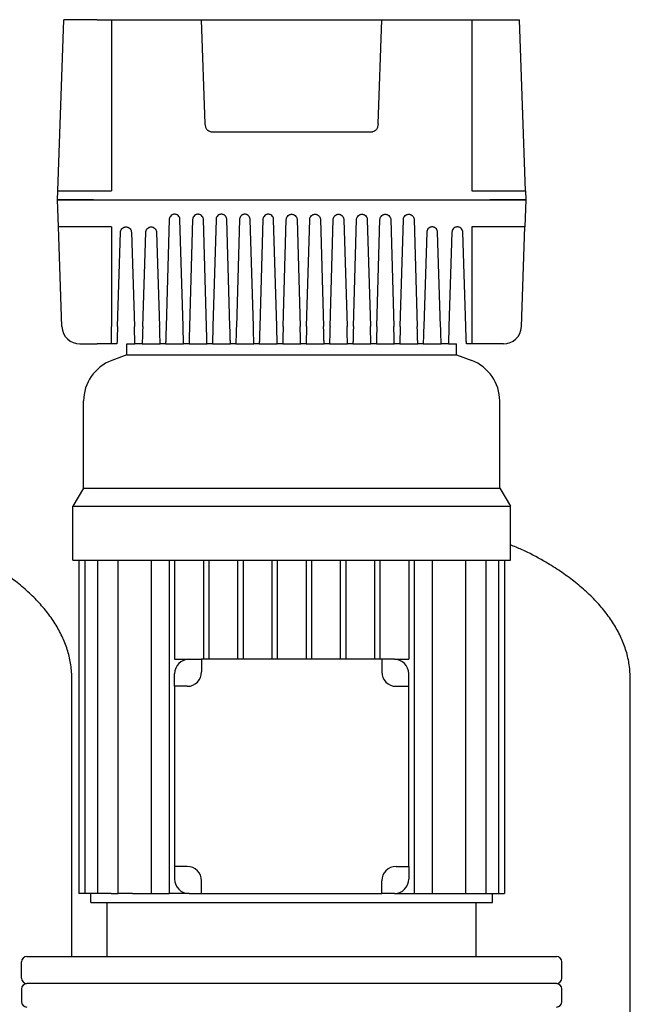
# Model space of a CAD drawing. Header units: millimetres. Extents: x 12 to 1827, y 12 to 1143.
# Tile 5 of 7: x 317 to 656, y 596 to 1143. Entities that reach past the tile are written whole.
import ezdxf

# ---------------------------------------------------------------- set-up
doc = ezdxf.new("R2010")
doc.units = ezdxf.units.MM

msp = doc.modelspace()

# ---------------------------------------------------------------- linework, layer by layer
at = {"color": 7, "linetype": 'Continuous', "lineweight": 25}
for p, q in [((337.86, 1047.74), (341.17, 1142.74)), ((359.68, 1142.74), (341.17, 1142.74)), ((359.68, 1142.74), (367.68, 1142.74)), ((367.68, 1142.74), (367.68, 1047.74)), ((367.68, 1142.74), (417.68, 1142.74)), ((419.7, 1084.85), (417.68, 1142.74)), ((420.61, 1142.74), (514.75, 1142.74)), ((515.66, 1084.85), (517.68, 1142.74)), ((517.68, 1142.74), (567.68, 1142.74)), ((567.68, 1142.74), (567.68, 1047.74)), ((567.68, 1142.74), (575.68, 1142.74)), ((575.68, 1142.74), (594.19, 1142.74)), ((597.51, 1047.74), (594.19, 1142.74)), ((422.78, 1080.56), (512.58, 1080.56)), ((337.68, 1042.74), (337.86, 1047.74)), ((357.84, 1047.74), (367.68, 1047.74)), ((567.68, 1047.74), (577.52, 1047.74)), ((597.51, 1047.74), (597.68, 1042.74)), ((338.2, 1027.74), (337.68, 1042.74)), ((357.67, 1042.74), (577.69, 1042.74)), ((597.68, 1042.74), (597.16, 1027.74)), ((340.14, 972.39), (338.2, 1027.74)), ((367.68, 1027.74), (358.19, 1027.74)), ((367.68, 1027.74), (367.68, 972.39)), ((399.68, 1031.82), (397.96, 972.39)), ((407.4, 972.39), (405.68, 1031.82)), ((412.68, 1031.82), (410.96, 972.39)), ((420.4, 972.39), (418.68, 1031.82)), ((425.68, 1031.82), (423.96, 972.39)), ((433.4, 972.39), (431.68, 1031.82)), ((438.68, 1031.82), (436.96, 972.39)), ((446.4, 972.39), (444.68, 1031.82)), ((451.68, 1031.82), (449.96, 972.39)), ((459.4, 972.39), (457.68, 1031.82)), ((462.96, 972.39), (464.68, 1031.82)), ((470.68, 1031.82), (472.4, 972.39)), ((475.96, 972.39), (477.68, 1031.82)), ((483.68, 1031.82), (485.4, 972.39)), ((488.96, 972.39), (490.68, 1031.82)), ((496.68, 1031.82), (498.4, 972.39)), ((501.96, 972.39), (503.68, 1031.82)), ((509.68, 1031.82), (511.4, 972.39)), ((514.96, 972.39), (516.68, 1031.82)), ((522.68, 1031.82), (524.4, 972.39)), ((527.96, 972.39), (529.68, 1031.82)), ((535.68, 1031.82), (537.4, 972.39)), ((577.17, 1027.74), (567.68, 1027.74)), ((567.68, 1027.74), (567.68, 972.39)), ((595.22, 972.39), (597.16, 1027.74)), ((370.99, 972.39), (372.68, 1024.83)), ((378.68, 1024.83), (380.37, 972.39)), ((384.99, 972.39), (386.68, 1024.83)), ((392.68, 1024.83), (394.37, 972.39)), ((542.68, 1024.83), (540.99, 972.39)), ((550.37, 972.39), (548.68, 1024.83)), ((556.68, 1024.83), (554.99, 972.39)), ((564.37, 972.39), (562.68, 1024.83)), ((367.68, 962.74), (367.68, 972.39)), ((567.68, 972.39), (567.68, 962.74)), ((350.13, 962.74), (359.68, 962.74)), ((367.68, 962.74), (359.68, 962.74)), ((370.68, 962.74), (367.68, 962.74)), ((376.18, 956.74), (376.18, 962.74)), ((376.18, 962.74), (380.68, 962.74)), ((384.68, 962.74), (380.68, 962.74)), ((384.68, 962.74), (394.68, 962.74)), ((397.68, 962.74), (394.68, 962.74)), ((397.68, 962.74), (407.68, 962.74)), ((410.68, 962.74), (407.68, 962.74)), ((410.68, 962.74), (420.68, 962.74)), ((423.68, 962.74), (420.68, 962.74)), ((423.68, 962.74), (433.68, 962.74)), ((436.68, 962.74), (433.68, 962.74)), ((436.68, 962.74), (446.68, 962.74)), ((449.68, 962.74), (446.68, 962.74)), ((449.68, 962.74), (459.68, 962.74)), ((462.68, 962.74), (459.68, 962.74)), ((462.68, 962.74), (472.68, 962.74)), ((475.68, 962.74), (472.68, 962.74)), ((475.68, 962.74), (485.68, 962.74)), ((488.68, 962.74), (485.68, 962.74)), ((488.68, 962.74), (498.68, 962.74)), ((501.68, 962.74), (498.68, 962.74)), ((501.68, 962.74), (511.68, 962.74)), ((514.68, 962.74), (511.68, 962.74)), ((514.68, 962.74), (524.68, 962.74)), ((527.68, 962.74), (524.68, 962.74)), ((527.68, 962.74), (537.68, 962.74)), ((540.68, 962.74), (537.68, 962.74)), ((540.68, 962.74), (550.68, 962.74)), ((554.68, 962.74), (550.68, 962.74)), ((554.68, 962.74), (559.18, 962.74)), ((559.18, 956.74), (559.18, 962.74)), ((567.68, 962.74), (564.68, 962.74)), ((575.68, 962.74), (567.68, 962.74)), ((585.23, 962.74), (575.68, 962.74)), ((376.18, 956.74), (367.75, 953.58)), ((376.18, 956.74), (559.18, 956.74)), ((559.18, 956.74), (567.61, 953.58)), ((352.18, 882.74), (352.18, 931.1)), ((583.18, 882.74), (583.18, 931.1)), ((352.18, 882.74), (346.18, 872.74)), ((352.18, 882.74), (583.18, 882.74)), ((583.18, 882.74), (589.18, 872.74)), ((346.18, 872.74), (589.18, 872.74)), ((346.18, 842.74), (346.18, 872.74)), ((589.18, 842.74), (589.18, 872.74)), ((346.18, 842.74), (589.18, 842.74)), ((349.59, 842.74), (349.59, 657.74)), ((352.88, 842.74), (352.88, 657.74)), ((359.8, 842.74), (359.8, 657.74)), ((371.18, 842.74), (371.18, 657.74)), ((389.65, 842.74), (389.65, 657.74)), ((399.68, 842.74), (399.68, 657.74)), ((402.68, 842.74), (402.68, 787.74)), ((418.68, 842.74), (418.68, 787.74)), ((421.68, 842.74), (421.68, 787.74)), ((437.68, 842.74), (437.68, 787.74)), ((440.68, 842.74), (440.68, 787.74)), ((456.68, 842.74), (456.68, 787.74)), ((459.68, 842.74), (459.68, 787.74)), ((475.68, 842.74), (475.68, 787.74)), ((478.68, 842.74), (478.68, 787.74)), ((494.68, 842.74), (494.68, 787.74)), ((497.68, 842.74), (497.68, 787.74)), ((513.68, 842.74), (513.68, 787.74)), ((516.68, 842.74), (516.68, 787.74)), ((532.68, 842.74), (532.68, 787.74)), ((535.68, 842.74), (535.68, 657.74)), ((545.71, 842.74), (545.71, 657.74)), ((564.18, 842.74), (564.18, 657.74)), ((575.56, 842.74), (575.56, 657.74)), ((582.48, 842.74), (582.48, 657.74)), ((585.78, 842.74), (585.78, 657.74)), ((402.68, 787.74), (410.68, 787.74)), ((410.68, 787.74), (417.68, 787.74)), ((517.68, 787.74), (417.68, 787.74)), ((417.68, 787.74), (417.68, 780.74)), ((517.68, 787.74), (517.68, 780.74)), ((524.68, 787.74), (517.68, 787.74)), ((524.68, 787.74), (532.68, 787.74)), ((345.68, 622.74), (345.68, 776.74)), ((402.68, 772.74), (402.68, 779.74)), ((532.68, 772.74), (532.68, 779.74)), ((655.68, 541.74), (655.68, 776.74)), ((402.68, 772.74), (402.68, 672.74)), ((409.68, 772.74), (402.68, 772.74)), ((525.68, 772.74), (532.68, 772.74)), ((532.68, 672.74), (532.68, 772.74)), ((409.68, 672.74), (402.68, 672.74)), ((402.68, 672.74), (402.68, 665.74)), ((525.68, 672.74), (532.68, 672.74)), ((532.68, 672.74), (532.68, 665.74)), ((417.68, 657.74), (417.68, 664.74)), ((517.68, 657.74), (517.68, 664.74)), ((352.88, 657.74), (349.59, 657.74)), ((359.8, 657.74), (352.88, 657.74)), ((356.18, 652.74), (356.18, 657.74)), ((367.52, 657.74), (359.8, 657.74)), ((367.52, 657.74), (371.18, 657.74)), ((379.32, 657.74), (371.18, 657.74)), ((379.32, 657.74), (399.68, 657.74)), ((410.68, 657.74), (399.68, 657.74)), ((410.68, 657.74), (417.68, 657.74)), ((417.68, 657.74), (517.68, 657.74)), ((524.68, 657.74), (517.68, 657.74)), ((524.68, 657.74), (535.68, 657.74)), ((535.68, 657.74), (556.05, 657.74)), ((556.05, 657.74), (564.18, 657.74)), ((564.18, 657.74), (567.84, 657.74)), ((567.84, 657.74), (575.56, 657.74)), ((575.56, 657.74), (582.48, 657.74)), ((579.18, 652.74), (579.18, 657.74)), ((582.48, 657.74), (585.78, 657.74)), ((356.18, 652.74), (579.18, 652.74)), ((365.18, 622.74), (365.18, 652.74)), ((570.18, 622.74), (570.18, 652.74)), ((317.68, 610.74), (317.68, 619.74)), ((320.68, 622.74), (614.68, 622.74)), ((617.68, 610.74), (617.68, 619.74)), ((614.68, 607.74), (320.68, 607.74)), ((317.68, 604.74), (317.68, 597.74)), ((617.68, 597.74), (617.68, 604.74))]:
    msp.add_line(p, q, dxfattribs=at)
for centre, radius, start, end in [((350.13, 972.74), 10, 182, 270), ((585.23, 972.74), 10, 270, 358), ((376.18, 931.1), 24, 110.556, 180), ((559.18, 931.1), 24, 0, 69.444), ((410.68, 779.74), 8, 90, 180), ((524.68, 779.74), 8, 0, 90), ((409.68, 780.74), 8, 270, 0), ((525.68, 780.74), 8, 180, 270), ((409.68, 664.74), 8, 0, 90), ((525.68, 664.74), 8, 90, 180), ((410.68, 665.74), 8, 180, 270), ((524.68, 665.74), 8, 270, 0), ((320.68, 619.74), 3, 90, 180), ((614.68, 619.74), 3, 0, 90), ((320.68, 610.74), 3, 180, 270), ((320.68, 604.74), 3, 90, 180), ((614.68, 610.74), 3, 270, 0), ((614.68, 604.74), 3, 0, 90), ((320.68, 597.74), 3, 180, 270), ((614.68, 597.74), 3, 270, 0)]:
    msp.add_arc(centre, radius, start, end, dxfattribs=at)
for points, knots in [([(417.68, 1142.74), (417.68, 1142.74), (417.74, 1142.74), (418.03, 1142.74), (418.25, 1142.74), (418.82, 1142.74), (419.16, 1142.74), (419.89, 1142.74), (420.26, 1142.74), (420.61, 1142.74)], [0, 0, 0, 0, 0.25, 0.25, 0.5, 0.5, 0.75, 0.75, 1, 1, 1, 1]), ([(514.75, 1142.74), (515.1, 1142.74), (515.48, 1142.74), (516.2, 1142.74), (516.54, 1142.74), (517.11, 1142.74), (517.33, 1142.74), (517.62, 1142.74), (517.68, 1142.74), (517.68, 1142.74)], [0, 0, 0, 0, 0.25, 0.25, 0.5, 0.5, 0.75, 0.75, 1, 1, 1, 1]), ([(422.78, 1080.56), (422.43, 1080.56), (422.05, 1080.66), (421.32, 1081.07), (420.96, 1081.4), (420.36, 1082.23), (420.12, 1082.74), (419.8, 1083.79), (419.72, 1084.34), (419.7, 1084.85)], [0, 0, 0, 0, 0.25, 0.25, 0.5, 0.5, 0.75, 0.75, 1, 1, 1, 1]), ([(515.66, 1084.85), (515.64, 1084.34), (515.56, 1083.79), (515.24, 1082.74), (515, 1082.23), (514.4, 1081.4), (514.05, 1081.07), (513.31, 1080.66), (512.93, 1080.56), (512.58, 1080.56)], [0, 0, 0, 0, 0.25, 0.25, 0.5, 0.5, 0.75, 0.75, 1, 1, 1, 1]), ([(337.86, 1047.74), (337.86, 1047.74), (337.96, 1047.74), (338.42, 1047.74), (338.77, 1047.74), (339.75, 1047.74), (340.37, 1047.74), (341.86, 1047.74), (342.73, 1047.74), (344.68, 1047.74), (345.76, 1047.74), (348.05, 1047.74), (349.25, 1047.74), (351.71, 1047.74), (352.97, 1047.74), (355.44, 1047.74), (356.66, 1047.74), (357.84, 1047.74)], [0, 0, 0, 0, 0.125, 0.125, 0.25, 0.25, 0.375, 0.375, 0.5, 0.5, 0.625, 0.625, 0.75, 0.75, 0.875, 0.875, 1, 1, 1, 1]), ([(577.52, 1047.74), (578.7, 1047.74), (579.92, 1047.74), (582.4, 1047.74), (583.65, 1047.74), (586.11, 1047.74), (587.32, 1047.74), (589.6, 1047.74), (590.68, 1047.74), (592.63, 1047.74), (593.5, 1047.74), (595, 1047.74), (595.62, 1047.74), (596.59, 1047.74), (596.94, 1047.74), (597.4, 1047.74), (597.51, 1047.74), (597.51, 1047.74)], [0, 0, 0, 0, 0.125, 0.125, 0.25, 0.25, 0.375, 0.375, 0.5, 0.5, 0.625, 0.625, 0.75, 0.75, 0.875, 0.875, 1, 1, 1, 1]), ([(337.68, 1042.74), (337.68, 1042.74), (337.79, 1042.74), (338.24, 1042.74), (338.6, 1042.74), (339.57, 1042.74), (340.19, 1042.74), (341.69, 1042.74), (342.56, 1042.74), (344.51, 1042.74), (345.59, 1042.74), (347.87, 1042.74), (349.08, 1042.74), (351.54, 1042.74), (352.79, 1042.74), (355.27, 1042.74), (356.49, 1042.74), (357.67, 1042.74)], [0, 0, 0, 0, 0.125, 0.125, 0.25, 0.25, 0.375, 0.375, 0.5, 0.5, 0.625, 0.625, 0.75, 0.75, 0.875, 0.875, 1, 1, 1, 1]), ([(357.67, 1042.74), (356.49, 1042.74), (355.27, 1042.74), (352.79, 1042.74), (351.54, 1042.74), (349.08, 1042.74), (347.87, 1042.74), (345.59, 1042.74), (344.51, 1042.74), (342.56, 1042.74), (341.69, 1042.74), (340.19, 1042.74), (339.57, 1042.74), (338.6, 1042.74), (338.24, 1042.74), (337.79, 1042.74), (337.68, 1042.74), (337.68, 1042.74)], [0, 0, 0, 0, 0.125, 0.125, 0.25, 0.25, 0.375, 0.375, 0.5, 0.5, 0.625, 0.625, 0.75, 0.75, 0.875, 0.875, 1, 1, 1, 1]), ([(577.69, 1042.74), (578.87, 1042.74), (580.09, 1042.74), (582.57, 1042.74), (583.82, 1042.74), (586.28, 1042.74), (587.49, 1042.74), (589.78, 1042.74), (590.85, 1042.74), (592.8, 1042.74), (593.68, 1042.74), (595.17, 1042.74), (595.79, 1042.74), (596.76, 1042.74), (597.12, 1042.74), (597.58, 1042.74), (597.68, 1042.74), (597.68, 1042.74)], [0, 0, 0, 0, 0.125, 0.125, 0.25, 0.25, 0.375, 0.375, 0.5, 0.5, 0.625, 0.625, 0.75, 0.75, 0.875, 0.875, 1, 1, 1, 1]), ([(597.68, 1042.74), (597.68, 1042.74), (597.58, 1042.74), (597.12, 1042.74), (596.76, 1042.74), (595.79, 1042.74), (595.17, 1042.74), (593.68, 1042.74), (592.8, 1042.74), (590.85, 1042.74), (589.78, 1042.74), (587.49, 1042.74), (586.28, 1042.74), (583.82, 1042.74), (582.57, 1042.74), (580.09, 1042.74), (578.87, 1042.74), (577.69, 1042.74)], [0, 0, 0, 0, 0.125, 0.125, 0.25, 0.25, 0.375, 0.375, 0.5, 0.5, 0.625, 0.625, 0.75, 0.75, 0.875, 0.875, 1, 1, 1, 1]), ([(405.68, 1031.82), (405.67, 1032.07), (405.63, 1032.35), (405.44, 1032.96), (405.28, 1033.28), (404.8, 1033.9), (404.46, 1034.19), (403.85, 1034.51), (403.63, 1034.59), (403.17, 1034.71), (402.92, 1034.74), (402.44, 1034.74), (402.2, 1034.71), (401.73, 1034.59), (401.51, 1034.51), (400.9, 1034.19), (400.57, 1033.9), (400.08, 1033.28), (399.92, 1032.96), (399.73, 1032.35), (399.69, 1032.07), (399.68, 1031.82)], [0, 0, 0, 0, 0.125, 0.125, 0.25, 0.25, 0.375, 0.375, 0.4375, 0.4375, 0.5, 0.5, 0.5625, 0.5625, 0.625, 0.625, 0.75, 0.75, 0.875, 0.875, 1, 1, 1, 1]), ([(418.68, 1031.82), (418.67, 1032.07), (418.63, 1032.35), (418.44, 1032.96), (418.28, 1033.28), (417.8, 1033.9), (417.46, 1034.19), (416.85, 1034.51), (416.63, 1034.59), (416.17, 1034.71), (415.92, 1034.74), (415.44, 1034.74), (415.2, 1034.71), (414.73, 1034.59), (414.51, 1034.51), (413.9, 1034.19), (413.57, 1033.9), (413.08, 1033.28), (412.92, 1032.96), (412.73, 1032.35), (412.69, 1032.07), (412.68, 1031.82)], [0, 0, 0, 0, 0.125, 0.125, 0.25, 0.25, 0.375, 0.375, 0.4375, 0.4375, 0.5, 0.5, 0.5625, 0.5625, 0.625, 0.625, 0.75, 0.75, 0.875, 0.875, 1, 1, 1, 1]), ([(431.68, 1031.82), (431.67, 1032.07), (431.63, 1032.35), (431.44, 1032.96), (431.28, 1033.28), (430.8, 1033.9), (430.46, 1034.19), (429.85, 1034.51), (429.63, 1034.59), (429.17, 1034.71), (428.92, 1034.74), (428.44, 1034.74), (428.2, 1034.71), (427.73, 1034.59), (427.51, 1034.51), (426.9, 1034.19), (426.57, 1033.9), (426.08, 1033.28), (425.92, 1032.96), (425.73, 1032.35), (425.69, 1032.07), (425.68, 1031.82)], [0, 0, 0, 0, 0.125, 0.125, 0.25, 0.25, 0.375, 0.375, 0.4375, 0.4375, 0.5, 0.5, 0.5625, 0.5625, 0.625, 0.625, 0.75, 0.75, 0.875, 0.875, 1, 1, 1, 1]), ([(444.68, 1031.82), (444.67, 1032.07), (444.63, 1032.35), (444.44, 1032.96), (444.28, 1033.28), (443.8, 1033.9), (443.46, 1034.19), (442.85, 1034.51), (442.63, 1034.59), (442.17, 1034.71), (441.92, 1034.74), (441.44, 1034.74), (441.2, 1034.71), (440.73, 1034.59), (440.51, 1034.51), (439.9, 1034.19), (439.57, 1033.9), (439.08, 1033.28), (438.92, 1032.96), (438.73, 1032.35), (438.69, 1032.07), (438.68, 1031.82)], [0, 0, 0, 0, 0.125, 0.125, 0.25, 0.25, 0.375, 0.375, 0.4375, 0.4375, 0.5, 0.5, 0.5625, 0.5625, 0.625, 0.625, 0.75, 0.75, 0.875, 0.875, 1, 1, 1, 1]), ([(457.68, 1031.82), (457.67, 1032.07), (457.63, 1032.35), (457.44, 1032.96), (457.28, 1033.28), (456.8, 1033.9), (456.46, 1034.19), (455.85, 1034.51), (455.63, 1034.59), (455.17, 1034.71), (454.92, 1034.74), (454.44, 1034.74), (454.2, 1034.71), (453.73, 1034.59), (453.51, 1034.51), (452.9, 1034.19), (452.57, 1033.9), (452.08, 1033.28), (451.92, 1032.96), (451.73, 1032.35), (451.69, 1032.07), (451.68, 1031.82)], [0, 0, 0, 0, 0.125, 0.125, 0.25, 0.25, 0.375, 0.375, 0.4375, 0.4375, 0.5, 0.5, 0.5625, 0.5625, 0.625, 0.625, 0.75, 0.75, 0.875, 0.875, 1, 1, 1, 1]), ([(464.68, 1031.82), (464.69, 1032.07), (464.73, 1032.35), (464.92, 1032.96), (465.08, 1033.28), (465.57, 1033.9), (465.9, 1034.19), (466.51, 1034.51), (466.73, 1034.59), (467.2, 1034.71), (467.44, 1034.74), (467.92, 1034.74), (468.17, 1034.71), (468.63, 1034.59), (468.85, 1034.51), (469.46, 1034.19), (469.8, 1033.9), (470.28, 1033.28), (470.44, 1032.96), (470.63, 1032.35), (470.67, 1032.07), (470.68, 1031.82)], [0, 0, 0, 0, 0.125, 0.125, 0.25, 0.25, 0.375, 0.375, 0.4375, 0.4375, 0.5, 0.5, 0.5625, 0.5625, 0.625, 0.625, 0.75, 0.75, 0.875, 0.875, 1, 1, 1, 1]), ([(477.68, 1031.82), (477.69, 1032.07), (477.73, 1032.35), (477.92, 1032.96), (478.08, 1033.28), (478.57, 1033.9), (478.9, 1034.19), (479.51, 1034.51), (479.73, 1034.59), (480.2, 1034.71), (480.44, 1034.74), (480.92, 1034.74), (481.17, 1034.71), (481.63, 1034.59), (481.85, 1034.51), (482.46, 1034.19), (482.8, 1033.9), (483.28, 1033.28), (483.44, 1032.96), (483.63, 1032.35), (483.67, 1032.07), (483.68, 1031.82)], [0, 0, 0, 0, 0.125, 0.125, 0.25, 0.25, 0.375, 0.375, 0.4375, 0.4375, 0.5, 0.5, 0.5625, 0.5625, 0.625, 0.625, 0.75, 0.75, 0.875, 0.875, 1, 1, 1, 1]), ([(490.68, 1031.82), (490.69, 1032.07), (490.73, 1032.35), (490.92, 1032.96), (491.08, 1033.28), (491.57, 1033.9), (491.9, 1034.19), (492.51, 1034.51), (492.73, 1034.59), (493.2, 1034.71), (493.44, 1034.74), (493.92, 1034.74), (494.17, 1034.71), (494.63, 1034.59), (494.85, 1034.51), (495.46, 1034.19), (495.8, 1033.9), (496.28, 1033.28), (496.44, 1032.96), (496.63, 1032.35), (496.67, 1032.07), (496.68, 1031.82)], [0, 0, 0, 0, 0.125, 0.125, 0.25, 0.25, 0.375, 0.375, 0.4375, 0.4375, 0.5, 0.5, 0.5625, 0.5625, 0.625, 0.625, 0.75, 0.75, 0.875, 0.875, 1, 1, 1, 1]), ([(503.68, 1031.82), (503.69, 1032.07), (503.73, 1032.35), (503.92, 1032.96), (504.08, 1033.28), (504.57, 1033.9), (504.9, 1034.19), (505.51, 1034.51), (505.73, 1034.59), (506.2, 1034.71), (506.44, 1034.74), (506.92, 1034.74), (507.17, 1034.71), (507.63, 1034.59), (507.85, 1034.51), (508.46, 1034.19), (508.8, 1033.9), (509.28, 1033.28), (509.44, 1032.96), (509.63, 1032.35), (509.67, 1032.07), (509.68, 1031.82)], [0, 0, 0, 0, 0.125, 0.125, 0.25, 0.25, 0.375, 0.375, 0.4375, 0.4375, 0.5, 0.5, 0.5625, 0.5625, 0.625, 0.625, 0.75, 0.75, 0.875, 0.875, 1, 1, 1, 1]), ([(516.68, 1031.82), (516.69, 1032.07), (516.73, 1032.35), (516.92, 1032.96), (517.08, 1033.28), (517.57, 1033.9), (517.9, 1034.19), (518.51, 1034.51), (518.73, 1034.59), (519.2, 1034.71), (519.44, 1034.74), (519.92, 1034.74), (520.17, 1034.71), (520.63, 1034.59), (520.85, 1034.51), (521.46, 1034.19), (521.8, 1033.9), (522.28, 1033.28), (522.44, 1032.96), (522.63, 1032.35), (522.67, 1032.07), (522.68, 1031.82)], [0, 0, 0, 0, 0.125, 0.125, 0.25, 0.25, 0.375, 0.375, 0.4375, 0.4375, 0.5, 0.5, 0.5625, 0.5625, 0.625, 0.625, 0.75, 0.75, 0.875, 0.875, 1, 1, 1, 1]), ([(529.68, 1031.82), (529.69, 1032.07), (529.73, 1032.35), (529.92, 1032.96), (530.08, 1033.28), (530.57, 1033.9), (530.9, 1034.19), (531.51, 1034.51), (531.73, 1034.59), (532.2, 1034.71), (532.44, 1034.74), (532.92, 1034.74), (533.17, 1034.71), (533.63, 1034.59), (533.85, 1034.51), (534.46, 1034.19), (534.8, 1033.9), (535.28, 1033.28), (535.44, 1032.96), (535.63, 1032.35), (535.67, 1032.07), (535.68, 1031.82)], [0, 0, 0, 0, 0.125, 0.125, 0.25, 0.25, 0.375, 0.375, 0.4375, 0.4375, 0.5, 0.5, 0.5625, 0.5625, 0.625, 0.625, 0.75, 0.75, 0.875, 0.875, 1, 1, 1, 1]), ([(358.19, 1027.74), (357.01, 1027.74), (355.79, 1027.74), (353.32, 1027.74), (352.06, 1027.74), (349.6, 1027.74), (348.4, 1027.74), (346.11, 1027.74), (345.03, 1027.74), (343.08, 1027.74), (342.21, 1027.74), (340.72, 1027.74), (340.09, 1027.74), (339.12, 1027.74), (338.77, 1027.74), (338.31, 1027.74), (338.2, 1027.74), (338.2, 1027.74)], [0, 0, 0, 0, 0.125, 0.125, 0.25, 0.25, 0.375, 0.375, 0.5, 0.5, 0.625, 0.625, 0.75, 0.75, 0.875, 0.875, 1, 1, 1, 1]), ([(372.68, 1024.83), (372.69, 1025.08), (372.73, 1025.36), (372.93, 1025.96), (373.08, 1026.29), (373.57, 1026.9), (373.9, 1027.19), (374.51, 1027.51), (374.73, 1027.59), (375.2, 1027.71), (375.44, 1027.74), (375.92, 1027.74), (376.17, 1027.71), (376.63, 1027.59), (376.85, 1027.51), (377.46, 1027.19), (377.79, 1026.9), (378.28, 1026.29), (378.44, 1025.96), (378.63, 1025.36), (378.67, 1025.08), (378.68, 1024.83)], [0, 0, 0, 0, 0.125, 0.125, 0.25, 0.25, 0.375, 0.375, 0.4375, 0.4375, 0.5, 0.5, 0.5625, 0.5625, 0.625, 0.625, 0.75, 0.75, 0.875, 0.875, 1, 1, 1, 1]), ([(386.68, 1024.83), (386.69, 1025.08), (386.73, 1025.36), (386.93, 1025.96), (387.08, 1026.29), (387.57, 1026.9), (387.9, 1027.19), (388.51, 1027.51), (388.73, 1027.59), (389.2, 1027.71), (389.44, 1027.74), (389.92, 1027.74), (390.17, 1027.71), (390.63, 1027.59), (390.85, 1027.51), (391.46, 1027.19), (391.79, 1026.9), (392.28, 1026.29), (392.44, 1025.96), (392.63, 1025.36), (392.67, 1025.08), (392.68, 1024.83)], [0, 0, 0, 0, 0.125, 0.125, 0.25, 0.25, 0.375, 0.375, 0.4375, 0.4375, 0.5, 0.5, 0.5625, 0.5625, 0.625, 0.625, 0.75, 0.75, 0.875, 0.875, 1, 1, 1, 1]), ([(548.68, 1024.83), (548.67, 1025.08), (548.63, 1025.36), (548.44, 1025.96), (548.28, 1026.29), (547.79, 1026.9), (547.46, 1027.19), (546.85, 1027.51), (546.63, 1027.59), (546.17, 1027.71), (545.92, 1027.74), (545.44, 1027.74), (545.2, 1027.71), (544.73, 1027.59), (544.51, 1027.51), (543.9, 1027.19), (543.57, 1026.9), (543.08, 1026.29), (542.93, 1025.96), (542.73, 1025.36), (542.69, 1025.08), (542.68, 1024.83)], [0, 0, 0, 0, 0.125, 0.125, 0.25, 0.25, 0.375, 0.375, 0.4375, 0.4375, 0.5, 0.5, 0.5625, 0.5625, 0.625, 0.625, 0.75, 0.75, 0.875, 0.875, 1, 1, 1, 1]), ([(562.68, 1024.83), (562.67, 1025.08), (562.63, 1025.36), (562.44, 1025.96), (562.28, 1026.29), (561.79, 1026.9), (561.46, 1027.19), (560.85, 1027.51), (560.63, 1027.59), (560.17, 1027.71), (559.92, 1027.74), (559.44, 1027.74), (559.2, 1027.71), (558.73, 1027.59), (558.51, 1027.51), (557.9, 1027.19), (557.57, 1026.9), (557.08, 1026.29), (556.93, 1025.96), (556.73, 1025.36), (556.69, 1025.08), (556.68, 1024.83)], [0, 0, 0, 0, 0.125, 0.125, 0.25, 0.25, 0.375, 0.375, 0.4375, 0.4375, 0.5, 0.5, 0.5625, 0.5625, 0.625, 0.625, 0.75, 0.75, 0.875, 0.875, 1, 1, 1, 1]), ([(597.16, 1027.74), (597.16, 1027.74), (597.05, 1027.74), (596.59, 1027.74), (596.24, 1027.74), (595.27, 1027.74), (594.65, 1027.74), (593.15, 1027.74), (592.28, 1027.74), (590.33, 1027.74), (589.25, 1027.74), (586.97, 1027.74), (585.76, 1027.74), (583.3, 1027.74), (582.05, 1027.74), (579.57, 1027.74), (578.35, 1027.74), (577.17, 1027.74)], [0, 0, 0, 0, 0.125, 0.125, 0.25, 0.25, 0.375, 0.375, 0.5, 0.5, 0.625, 0.625, 0.75, 0.75, 0.875, 0.875, 1, 1, 1, 1]), ([(370.99, 972.39), (370.97, 971.81), (370.95, 971.21), (370.92, 970.01), (370.9, 969.4), (370.86, 968.21), (370.84, 967.63), (370.8, 966.53), (370.79, 966.01), (370.76, 965.07), (370.74, 964.66), (370.72, 963.94), (370.71, 963.64), (370.7, 963.18), (370.69, 963.01), (370.68, 962.79), (370.68, 962.74), (370.68, 962.74)], [0, 0, 0, 0, 0.125, 0.125, 0.25, 0.25, 0.375, 0.375, 0.5, 0.5, 0.625, 0.625, 0.75, 0.75, 0.875, 0.875, 1, 1, 1, 1]), ([(380.68, 962.74), (380.68, 962.74), (380.68, 962.79), (380.67, 963.01), (380.67, 963.18), (380.65, 963.64), (380.64, 963.94), (380.62, 964.66), (380.61, 965.07), (380.58, 966.01), (380.56, 966.53), (380.52, 967.63), (380.5, 968.21), (380.47, 969.4), (380.45, 970.01), (380.41, 971.21), (380.39, 971.81), (380.37, 972.39)], [0, 0, 0, 0, 0.125, 0.125, 0.25, 0.25, 0.375, 0.375, 0.5, 0.5, 0.625, 0.625, 0.75, 0.75, 0.875, 0.875, 1, 1, 1, 1]), ([(384.99, 972.39), (384.97, 971.81), (384.95, 971.21), (384.92, 970.01), (384.9, 969.4), (384.86, 968.21), (384.84, 967.63), (384.8, 966.53), (384.79, 966.01), (384.76, 965.07), (384.74, 964.66), (384.72, 963.94), (384.71, 963.64), (384.7, 963.18), (384.69, 963.01), (384.68, 962.79), (384.68, 962.74), (384.68, 962.74)], [0, 0, 0, 0, 0.125, 0.125, 0.25, 0.25, 0.375, 0.375, 0.5, 0.5, 0.625, 0.625, 0.75, 0.75, 0.875, 0.875, 1, 1, 1, 1]), ([(394.68, 962.74), (394.68, 962.74), (394.68, 962.79), (394.67, 963.01), (394.67, 963.18), (394.65, 963.64), (394.64, 963.94), (394.62, 964.66), (394.61, 965.07), (394.58, 966.01), (394.56, 966.53), (394.52, 967.63), (394.5, 968.21), (394.47, 969.4), (394.45, 970.01), (394.41, 971.21), (394.39, 971.81), (394.37, 972.39)], [0, 0, 0, 0, 0.125, 0.125, 0.25, 0.25, 0.375, 0.375, 0.5, 0.5, 0.625, 0.625, 0.75, 0.75, 0.875, 0.875, 1, 1, 1, 1]), ([(397.96, 972.39), (397.94, 971.81), (397.93, 971.21), (397.89, 970.01), (397.87, 969.4), (397.84, 968.21), (397.82, 967.63), (397.79, 966.53), (397.78, 966.01), (397.75, 965.07), (397.74, 964.66), (397.72, 963.94), (397.71, 963.64), (397.69, 963.18), (397.69, 963.01), (397.68, 962.79), (397.68, 962.74), (397.68, 962.74)], [0, 0, 0, 0, 0.125, 0.125, 0.25, 0.25, 0.375, 0.375, 0.5, 0.5, 0.625, 0.625, 0.75, 0.75, 0.875, 0.875, 1, 1, 1, 1]), ([(407.68, 962.74), (407.68, 962.74), (407.68, 962.79), (407.67, 963.01), (407.67, 963.18), (407.65, 963.64), (407.65, 963.94), (407.63, 964.66), (407.61, 965.07), (407.59, 966.01), (407.57, 966.53), (407.54, 967.63), (407.52, 968.21), (407.49, 969.4), (407.47, 970.01), (407.44, 971.21), (407.42, 971.81), (407.4, 972.39)], [0, 0, 0, 0, 0.125, 0.125, 0.25, 0.25, 0.375, 0.375, 0.5, 0.5, 0.625, 0.625, 0.75, 0.75, 0.875, 0.875, 1, 1, 1, 1]), ([(410.96, 972.39), (410.94, 971.81), (410.93, 971.21), (410.89, 970.01), (410.87, 969.4), (410.84, 968.21), (410.82, 967.63), (410.79, 966.53), (410.78, 966.01), (410.75, 965.07), (410.74, 964.66), (410.72, 963.94), (410.71, 963.64), (410.69, 963.18), (410.69, 963.01), (410.68, 962.79), (410.68, 962.74), (410.68, 962.74)], [0, 0, 0, 0, 0.125, 0.125, 0.25, 0.25, 0.375, 0.375, 0.5, 0.5, 0.625, 0.625, 0.75, 0.75, 0.875, 0.875, 1, 1, 1, 1]), ([(420.68, 962.74), (420.68, 962.74), (420.68, 962.79), (420.67, 963.01), (420.67, 963.18), (420.65, 963.64), (420.65, 963.94), (420.63, 964.66), (420.61, 965.07), (420.59, 966.01), (420.57, 966.53), (420.54, 967.63), (420.52, 968.21), (420.49, 969.4), (420.47, 970.01), (420.44, 971.21), (420.42, 971.81), (420.4, 972.39)], [0, 0, 0, 0, 0.125, 0.125, 0.25, 0.25, 0.375, 0.375, 0.5, 0.5, 0.625, 0.625, 0.75, 0.75, 0.875, 0.875, 1, 1, 1, 1]), ([(423.96, 972.39), (423.94, 971.81), (423.93, 971.21), (423.89, 970.01), (423.87, 969.4), (423.84, 968.21), (423.82, 967.63), (423.79, 966.53), (423.78, 966.01), (423.75, 965.07), (423.74, 964.66), (423.72, 963.94), (423.71, 963.64), (423.69, 963.18), (423.69, 963.01), (423.68, 962.79), (423.68, 962.74), (423.68, 962.74)], [0, 0, 0, 0, 0.125, 0.125, 0.25, 0.25, 0.375, 0.375, 0.5, 0.5, 0.625, 0.625, 0.75, 0.75, 0.875, 0.875, 1, 1, 1, 1]), ([(433.68, 962.74), (433.68, 962.74), (433.68, 962.79), (433.67, 963.01), (433.67, 963.18), (433.65, 963.64), (433.65, 963.94), (433.63, 964.66), (433.61, 965.07), (433.59, 966.01), (433.57, 966.53), (433.54, 967.63), (433.52, 968.21), (433.49, 969.4), (433.47, 970.01), (433.44, 971.21), (433.42, 971.81), (433.4, 972.39)], [0, 0, 0, 0, 0.125, 0.125, 0.25, 0.25, 0.375, 0.375, 0.5, 0.5, 0.625, 0.625, 0.75, 0.75, 0.875, 0.875, 1, 1, 1, 1]), ([(436.96, 972.39), (436.94, 971.81), (436.93, 971.21), (436.89, 970.01), (436.87, 969.4), (436.84, 968.21), (436.82, 967.63), (436.79, 966.53), (436.78, 966.01), (436.75, 965.07), (436.74, 964.66), (436.72, 963.94), (436.71, 963.64), (436.69, 963.18), (436.69, 963.01), (436.68, 962.79), (436.68, 962.74), (436.68, 962.74)], [0, 0, 0, 0, 0.125, 0.125, 0.25, 0.25, 0.375, 0.375, 0.5, 0.5, 0.625, 0.625, 0.75, 0.75, 0.875, 0.875, 1, 1, 1, 1]), ([(446.68, 962.74), (446.68, 962.74), (446.68, 962.79), (446.67, 963.01), (446.67, 963.18), (446.65, 963.64), (446.65, 963.94), (446.63, 964.66), (446.61, 965.07), (446.59, 966.01), (446.57, 966.53), (446.54, 967.63), (446.52, 968.21), (446.49, 969.4), (446.47, 970.01), (446.44, 971.21), (446.42, 971.81), (446.4, 972.39)], [0, 0, 0, 0, 0.125, 0.125, 0.25, 0.25, 0.375, 0.375, 0.5, 0.5, 0.625, 0.625, 0.75, 0.75, 0.875, 0.875, 1, 1, 1, 1]), ([(449.96, 972.39), (449.94, 971.81), (449.93, 971.21), (449.89, 970.01), (449.87, 969.4), (449.84, 968.21), (449.82, 967.63), (449.79, 966.53), (449.78, 966.01), (449.75, 965.07), (449.74, 964.66), (449.72, 963.94), (449.71, 963.64), (449.69, 963.18), (449.69, 963.01), (449.68, 962.79), (449.68, 962.74), (449.68, 962.74)], [0, 0, 0, 0, 0.125, 0.125, 0.25, 0.25, 0.375, 0.375, 0.5, 0.5, 0.625, 0.625, 0.75, 0.75, 0.875, 0.875, 1, 1, 1, 1]), ([(459.68, 962.74), (459.68, 962.74), (459.68, 962.79), (459.67, 963.01), (459.67, 963.18), (459.65, 963.64), (459.65, 963.94), (459.63, 964.66), (459.61, 965.07), (459.59, 966.01), (459.57, 966.53), (459.54, 967.63), (459.52, 968.21), (459.49, 969.4), (459.47, 970.01), (459.44, 971.21), (459.42, 971.81), (459.4, 972.39)], [0, 0, 0, 0, 0.125, 0.125, 0.25, 0.25, 0.375, 0.375, 0.5, 0.5, 0.625, 0.625, 0.75, 0.75, 0.875, 0.875, 1, 1, 1, 1]), ([(462.96, 972.39), (462.94, 971.81), (462.93, 971.21), (462.89, 970.01), (462.87, 969.4), (462.84, 968.21), (462.82, 967.63), (462.79, 966.53), (462.78, 966.01), (462.75, 965.07), (462.74, 964.66), (462.72, 963.94), (462.71, 963.64), (462.69, 963.18), (462.69, 963.01), (462.68, 962.79), (462.68, 962.74), (462.68, 962.74)], [0, 0, 0, 0, 0.125, 0.125, 0.25, 0.25, 0.375, 0.375, 0.5, 0.5, 0.625, 0.625, 0.75, 0.75, 0.875, 0.875, 1, 1, 1, 1]), ([(472.68, 962.74), (472.68, 962.74), (472.68, 962.79), (472.67, 963.01), (472.67, 963.18), (472.65, 963.64), (472.65, 963.94), (472.63, 964.66), (472.61, 965.07), (472.59, 966.01), (472.57, 966.53), (472.54, 967.63), (472.52, 968.21), (472.49, 969.4), (472.47, 970.01), (472.44, 971.21), (472.42, 971.81), (472.4, 972.39)], [0, 0, 0, 0, 0.125, 0.125, 0.25, 0.25, 0.375, 0.375, 0.5, 0.5, 0.625, 0.625, 0.75, 0.75, 0.875, 0.875, 1, 1, 1, 1]), ([(475.96, 972.39), (475.94, 971.81), (475.93, 971.21), (475.89, 970.01), (475.87, 969.4), (475.84, 968.21), (475.82, 967.63), (475.79, 966.53), (475.78, 966.01), (475.75, 965.07), (475.74, 964.66), (475.72, 963.94), (475.71, 963.64), (475.69, 963.18), (475.69, 963.01), (475.68, 962.79), (475.68, 962.74), (475.68, 962.74)], [0, 0, 0, 0, 0.125, 0.125, 0.25, 0.25, 0.375, 0.375, 0.5, 0.5, 0.625, 0.625, 0.75, 0.75, 0.875, 0.875, 1, 1, 1, 1]), ([(485.68, 962.74), (485.68, 962.74), (485.68, 962.79), (485.67, 963.01), (485.67, 963.18), (485.65, 963.64), (485.65, 963.94), (485.63, 964.66), (485.61, 965.07), (485.59, 966.01), (485.57, 966.53), (485.54, 967.63), (485.52, 968.21), (485.49, 969.4), (485.47, 970.01), (485.44, 971.21), (485.42, 971.81), (485.4, 972.39)], [0, 0, 0, 0, 0.125, 0.125, 0.25, 0.25, 0.375, 0.375, 0.5, 0.5, 0.625, 0.625, 0.75, 0.75, 0.875, 0.875, 1, 1, 1, 1]), ([(488.96, 972.39), (488.94, 971.81), (488.93, 971.21), (488.89, 970.01), (488.87, 969.4), (488.84, 968.21), (488.82, 967.63), (488.79, 966.53), (488.78, 966.01), (488.75, 965.07), (488.74, 964.66), (488.72, 963.94), (488.71, 963.64), (488.69, 963.18), (488.69, 963.01), (488.68, 962.79), (488.68, 962.74), (488.68, 962.74)], [0, 0, 0, 0, 0.125, 0.125, 0.25, 0.25, 0.375, 0.375, 0.5, 0.5, 0.625, 0.625, 0.75, 0.75, 0.875, 0.875, 1, 1, 1, 1]), ([(498.68, 962.74), (498.68, 962.74), (498.68, 962.79), (498.67, 963.01), (498.67, 963.18), (498.65, 963.64), (498.65, 963.94), (498.63, 964.66), (498.61, 965.07), (498.59, 966.01), (498.57, 966.53), (498.54, 967.63), (498.52, 968.21), (498.49, 969.4), (498.47, 970.01), (498.44, 971.21), (498.42, 971.81), (498.4, 972.39)], [0, 0, 0, 0, 0.125, 0.125, 0.25, 0.25, 0.375, 0.375, 0.5, 0.5, 0.625, 0.625, 0.75, 0.75, 0.875, 0.875, 1, 1, 1, 1]), ([(501.96, 972.39), (501.94, 971.81), (501.93, 971.21), (501.89, 970.01), (501.87, 969.4), (501.84, 968.21), (501.82, 967.63), (501.79, 966.53), (501.78, 966.01), (501.75, 965.07), (501.74, 964.66), (501.72, 963.94), (501.71, 963.64), (501.69, 963.18), (501.69, 963.01), (501.68, 962.79), (501.68, 962.74), (501.68, 962.74)], [0, 0, 0, 0, 0.125, 0.125, 0.25, 0.25, 0.375, 0.375, 0.5, 0.5, 0.625, 0.625, 0.75, 0.75, 0.875, 0.875, 1, 1, 1, 1]), ([(511.68, 962.74), (511.68, 962.74), (511.68, 962.79), (511.67, 963.01), (511.67, 963.18), (511.65, 963.64), (511.65, 963.94), (511.63, 964.66), (511.61, 965.07), (511.59, 966.01), (511.57, 966.53), (511.54, 967.63), (511.52, 968.21), (511.49, 969.4), (511.47, 970.01), (511.44, 971.21), (511.42, 971.81), (511.4, 972.39)], [0, 0, 0, 0, 0.125, 0.125, 0.25, 0.25, 0.375, 0.375, 0.5, 0.5, 0.625, 0.625, 0.75, 0.75, 0.875, 0.875, 1, 1, 1, 1]), ([(514.96, 972.39), (514.94, 971.81), (514.93, 971.21), (514.89, 970.01), (514.87, 969.4), (514.84, 968.21), (514.82, 967.63), (514.79, 966.53), (514.78, 966.01), (514.75, 965.07), (514.74, 964.66), (514.72, 963.94), (514.71, 963.64), (514.69, 963.18), (514.69, 963.01), (514.68, 962.79), (514.68, 962.74), (514.68, 962.74)], [0, 0, 0, 0, 0.125, 0.125, 0.25, 0.25, 0.375, 0.375, 0.5, 0.5, 0.625, 0.625, 0.75, 0.75, 0.875, 0.875, 1, 1, 1, 1]), ([(524.68, 962.74), (524.68, 962.74), (524.68, 962.79), (524.67, 963.01), (524.67, 963.18), (524.65, 963.64), (524.65, 963.94), (524.63, 964.66), (524.61, 965.07), (524.59, 966.01), (524.57, 966.53), (524.54, 967.63), (524.52, 968.21), (524.49, 969.4), (524.47, 970.01), (524.44, 971.21), (524.42, 971.81), (524.4, 972.39)], [0, 0, 0, 0, 0.125, 0.125, 0.25, 0.25, 0.375, 0.375, 0.5, 0.5, 0.625, 0.625, 0.75, 0.75, 0.875, 0.875, 1, 1, 1, 1]), ([(527.96, 972.39), (527.94, 971.81), (527.93, 971.21), (527.89, 970.01), (527.87, 969.4), (527.84, 968.21), (527.82, 967.63), (527.79, 966.53), (527.78, 966.01), (527.75, 965.07), (527.74, 964.66), (527.72, 963.94), (527.71, 963.64), (527.69, 963.18), (527.69, 963.01), (527.68, 962.79), (527.68, 962.74), (527.68, 962.74)], [0, 0, 0, 0, 0.125, 0.125, 0.25, 0.25, 0.375, 0.375, 0.5, 0.5, 0.625, 0.625, 0.75, 0.75, 0.875, 0.875, 1, 1, 1, 1]), ([(537.68, 962.74), (537.68, 962.74), (537.68, 962.79), (537.67, 963.01), (537.67, 963.18), (537.65, 963.64), (537.65, 963.94), (537.63, 964.66), (537.61, 965.07), (537.59, 966.01), (537.57, 966.53), (537.54, 967.63), (537.52, 968.21), (537.49, 969.4), (537.47, 970.01), (537.44, 971.21), (537.42, 971.81), (537.4, 972.39)], [0, 0, 0, 0, 0.125, 0.125, 0.25, 0.25, 0.375, 0.375, 0.5, 0.5, 0.625, 0.625, 0.75, 0.75, 0.875, 0.875, 1, 1, 1, 1]), ([(540.99, 972.39), (540.97, 971.81), (540.95, 971.21), (540.92, 970.01), (540.9, 969.4), (540.86, 968.21), (540.84, 967.63), (540.8, 966.53), (540.79, 966.01), (540.76, 965.07), (540.74, 964.66), (540.72, 963.94), (540.71, 963.64), (540.7, 963.18), (540.69, 963.01), (540.68, 962.79), (540.68, 962.74), (540.68, 962.74)], [0, 0, 0, 0, 0.125, 0.125, 0.25, 0.25, 0.375, 0.375, 0.5, 0.5, 0.625, 0.625, 0.75, 0.75, 0.875, 0.875, 1, 1, 1, 1]), ([(550.68, 962.74), (550.68, 962.74), (550.68, 962.79), (550.67, 963.01), (550.67, 963.18), (550.65, 963.64), (550.64, 963.94), (550.62, 964.66), (550.61, 965.07), (550.58, 966.01), (550.56, 966.53), (550.52, 967.63), (550.5, 968.21), (550.47, 969.4), (550.45, 970.01), (550.41, 971.21), (550.39, 971.81), (550.37, 972.39)], [0, 0, 0, 0, 0.125, 0.125, 0.25, 0.25, 0.375, 0.375, 0.5, 0.5, 0.625, 0.625, 0.75, 0.75, 0.875, 0.875, 1, 1, 1, 1]), ([(554.99, 972.39), (554.97, 971.81), (554.95, 971.21), (554.92, 970.01), (554.9, 969.4), (554.86, 968.21), (554.84, 967.63), (554.8, 966.53), (554.79, 966.01), (554.76, 965.07), (554.74, 964.66), (554.72, 963.94), (554.71, 963.64), (554.7, 963.18), (554.69, 963.01), (554.68, 962.79), (554.68, 962.74), (554.68, 962.74)], [0, 0, 0, 0, 0.125, 0.125, 0.25, 0.25, 0.375, 0.375, 0.5, 0.5, 0.625, 0.625, 0.75, 0.75, 0.875, 0.875, 1, 1, 1, 1]), ([(564.68, 962.74), (564.68, 962.74), (564.68, 962.79), (564.67, 963.01), (564.67, 963.18), (564.65, 963.64), (564.64, 963.94), (564.62, 964.66), (564.61, 965.07), (564.58, 966.01), (564.56, 966.53), (564.52, 967.63), (564.5, 968.21), (564.47, 969.4), (564.45, 970.01), (564.41, 971.21), (564.39, 971.81), (564.37, 972.39)], [0, 0, 0, 0, 0.125, 0.125, 0.25, 0.25, 0.375, 0.375, 0.5, 0.5, 0.625, 0.625, 0.75, 0.75, 0.875, 0.875, 1, 1, 1, 1]), ([(345.68, 776.74), (345.57, 779.36), (345.34, 784.59), (343.55, 792.27), (340.77, 799.66), (336.98, 806.75), (332.3, 813.53), (326.77, 819.99), (320.49, 826.11), (313.5, 831.87), (305.89, 837.26), (297.16, 842.69), (290.74, 845.88), (287.18, 847.65)], [0, 0, 0, 0, 0.081335, 0.161856, 0.242879, 0.325433, 0.410245, 0.497775, 0.588249, 0.681708, 0.778043, 0.877035, 1, 1, 1, 1]), ([(655.68, 776.74), (655.57, 779.36), (655.34, 784.59), (653.55, 792.27), (650.77, 799.66), (646.98, 806.75), (642.3, 813.53), (636.77, 819.99), (630.49, 826.11), (623.5, 831.87), (615.9, 837.28), (606.51, 843.01), (597.59, 847.77), (591.22, 850.39), (589.18, 851.22)], [0, 0, 0, 0, 0.0745838, 0.1484202, 0.2227182, 0.2984188, 0.376191, 0.4564549, 0.5394189, 0.6251195, 0.7134584, 0.8042327, 0.9375438, 1, 1, 1, 1])]:
    msp.add_open_spline(points, degree=3, knots=knots, dxfattribs=at)

doc.saveas('drawing.dxf')
